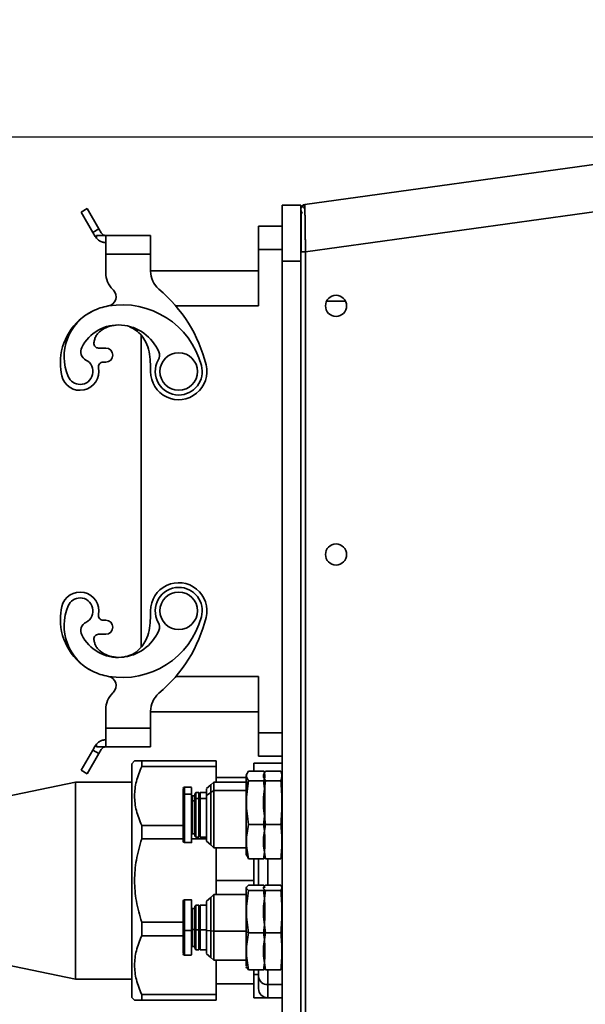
# Model space of a CAD drawing. Header units: millimetres. Extents: x 0 to 297, y 0 to 210.
# Tile 6 of 61: x 74.66 to 80.68, y 104.79 to 115.29. Entities that reach past the tile are written whole.
import ezdxf

# ---------------------------------------------------------------- set-up
doc = ezdxf.new("R2010")
doc.units = ezdxf.units.MM
doc.layers.add('尺寸线', color=6, linetype='Continuous')
doc.styles.add('SLDTEXTSTYLE1', font='TXT', dxfattribs={"width": 0.7})
doc.dimstyles.new('SLDDIMSTYLE0', dxfattribs={"dimtxt": 3.5, "dimasz": 2, "dimexe": 0, "dimexo": 0.0625, "dimgap": 0.875, "dimtad": 1, "dimlfac": 20, "dimrnd": 1e-09, "dimzin": 12, "dimdsep": 46, "dimtxsty": 'SLDTEXTSTYLE1', "dimsah": 1, "dimcen": 0.09, "dimadec": 0, "dimazin": 3, "dimtfac": 1, "dimtmove": 0, "dimatfit": 0, "dimfxl": 1, "dimfrac": 2, "dimtolj": 1, "dimtzin": 12, "dimarcsym": 0})
doc.dimstyles.new('SLDDIMSTYLE2', dxfattribs={"dimtxt": 3.5, "dimasz": 2, "dimexe": 0, "dimexo": 0.0625, "dimgap": 0.875, "dimtad": 1, "dimlfac": 20, "dimrnd": 1e-09, "dimzin": 12, "dimdsep": 46, "dimtxsty": 'SLDTEXTSTYLE1', "dimsah": 1, "dimcen": 0.09, "dimadec": 0, "dimazin": 3, "dimtfac": 1, "dimtofl": 0, "dimtmove": 0, "dimatfit": 3, "dimfxl": 1, "dimfrac": 2, "dimtolj": 1, "dimtzin": 12, "dimarcsym": 0})
doc.dimstyles.new('SLDDIMSTYLE3', dxfattribs={"dimtxt": 3.5, "dimasz": 2, "dimexe": 0, "dimexo": 0.0625, "dimgap": 0.875, "dimtad": 1, "dimlfac": 20, "dimrnd": 1e-09, "dimzin": 4, "dimdsep": 46, "dimtxsty": 'SLDTEXTSTYLE1', "dimsah": 1, "dimcen": 0.09, "dimadec": 0, "dimazin": 1, "dimtfac": 1, "dimtofl": 0, "dimtmove": 0, "dimatfit": 3, "dimfxl": 1, "dimfrac": 2, "dimtolj": 1, "dimtzin": 12, "dimarcsym": 0})
doc.dimstyles.new('SLDDIMSTYLE4', dxfattribs={"dimtxt": 3.5, "dimasz": 2, "dimexe": 0, "dimexo": 0.0625, "dimgap": 0.875, "dimtad": 1, "dimlfac": 20, "dimrnd": 1e-09, "dimzin": 4, "dimdsep": 46, "dimtxsty": 'SLDTEXTSTYLE1', "dimsah": 1, "dimcen": 0.09, "dimadec": 0, "dimazin": 1, "dimtfac": 1, "dimtmove": 0, "dimatfit": 0, "dimfxl": 1, "dimfrac": 2, "dimtolj": 1, "dimtzin": 12, "dimarcsym": 0})

# ---------------------------------------------------------------- blocks, each defined once
blk = doc.blocks.new('_D_9')
at = {"layer": '尺寸线', "transparency": 16777216}
for p, q in [((45.901, 128.716), (45.901, 88.833)), ((88.401, 109.684), (88.401, 88.833)), ((45.901, 89.833), (88.401, 89.833))]:
    blk.add_line(p, q, dxfattribs=at)
for points in [[(45.901, 89.833), (47.901, 89.483), (47.901, 90.183)], [(88.401, 89.833), (86.401, 90.183), (86.401, 89.483)]]:
    blk.add_solid(points, dxfattribs=at)
at = {"layer": '尺寸线', "transparency": 16777216, "insert": (63.54, 94.345), "char_height": 3.5, "attachment_point": 1, "style": 'SLDTEXTSTYLE1'}
blk.add_mtext('850', dxfattribs=at)
blk = doc.blocks.new('_D_10')
at = {"layer": '尺寸线', "transparency": 16777216}
for p, q in [((44.901, 129.716), (31.439, 129.716)), ((32.439, 129.716), (32.439, 102.561)), ((81.901, 102.561), (31.439, 102.561))]:
    blk.add_line(p, q, dxfattribs=at)
for points in [[(32.439, 129.716), (32.089, 127.716), (32.789, 127.716)], [(32.439, 102.561), (32.789, 104.561), (32.089, 104.561)]]:
    blk.add_solid(points, dxfattribs=at)
at = {"layer": '尺寸线', "transparency": 16777216, "insert": (27.928, 106.702), "char_height": 3.5, "attachment_point": 1, "rotation": 90, "style": 'SLDTEXTSTYLE1'}
blk.add_mtext('543.10', dxfattribs=at)
blk = doc.blocks.new('_D_15')
at = {"layer": '尺寸线', "transparency": 16777216}
for p, q in [((64.803, 114.036), (64.803, 116.536)), ((81.426, 114.036), (63.803, 114.036)), ((64.803, 102.561), (64.803, 114.036)), ((81.901, 102.561), (63.803, 102.561)), ((64.803, 102.561), (64.803, 100.061))]:
    blk.add_line(p, q, dxfattribs=at)
for points in [[(64.803, 114.036), (65.153, 116.036), (64.453, 116.036)], [(64.803, 102.561), (64.453, 100.561), (65.153, 100.561)]]:
    blk.add_solid(points, dxfattribs=at)
at = {"layer": '尺寸线', "transparency": 16777216, "insert": (60.291, 101.371), "char_height": 3.5, "attachment_point": 1, "rotation": 90, "style": 'SLDTEXTSTYLE1'}
blk.add_mtext('229.50', dxfattribs=at)
blk = doc.blocks.new('_D_16')
at = {"layer": '尺寸线', "transparency": 16777216}
for p, q in [((64.803, 120.036), (64.803, 122.536)), ((87.401, 120.036), (63.803, 120.036)), ((64.803, 120.036), (64.803, 114.036)), ((81.426, 114.036), (63.803, 114.036)), ((64.803, 114.036), (64.803, 111.536))]:
    blk.add_line(p, q, dxfattribs=at)
for points in [[(64.803, 120.036), (65.153, 122.036), (64.453, 122.036)], [(64.803, 114.036), (64.453, 112.036), (65.153, 112.036)]]:
    blk.add_solid(points, dxfattribs=at)
at = {"layer": '尺寸线', "transparency": 16777216, "insert": (60.291, 114.404), "char_height": 3.5, "attachment_point": 1, "rotation": 90, "style": 'SLDTEXTSTYLE1'}
blk.add_mtext('120', dxfattribs=at)

msp = doc.modelspace()

# ---------------------------------------------------------------- linework, layer by layer
at = {"color": 7, "linetype": 'Continuous', "lineweight": 35}
for p, q in [((81.727988, 113.8768917), (77.6937809, 113.3174057)), ((81.8261332, 113.3861655), (77.7006495, 112.8135728)), ((75.311604, 113.236424), (75.376556, 113.273924)), ((75.311604, 113.236424), (75.436604, 113.0199177)), ((75.501556, 113.0574177), (75.376556, 113.273924)), ((77.4506495, 113.311424), (77.6506495, 113.311424)), ((77.4506495, 113.311424), (77.4506495, 112.711424)), ((77.6506495, 112.711424), (77.6506495, 113.311424)), ((75.501556, 113.0574177), (75.436604, 113.0199177)), ((75.436604, 113.0199177), (75.4617429, 112.9763759)), ((75.501556, 113.0574177), (75.5266948, 113.0138759)), ((77.2006495, 113.086424), (77.2006495, 112.836424)), ((77.2006495, 113.086424), (77.4506495, 113.086424)), ((75.4742429, 112.986424), (75.4742429, 112.9584122)), ((75.5742429, 112.986424), (75.4742429, 112.986424)), ((75.5742429, 112.986424), (75.5742429, 112.786424)), ((75.5742429, 112.986424), (76.0506495, 112.986424)), ((76.0506495, 112.786424), (76.0506495, 112.986424)), ((77.4506495, 112.836424), (77.2006495, 112.836424)), ((77.2006495, 112.236424), (77.2006495, 112.836424)), ((77.7006495, 112.8135728), (77.6506495, 112.8135728)), ((77.7006495, 112.8135728), (77.7006495, 103.911424)), ((75.5742429, 112.786424), (75.5742429, 112.5887814)), ((76.0506495, 112.786424), (75.5742429, 112.786424)), ((76.0506495, 112.6067835), (76.0506495, 112.786424)), ((77.6506495, 112.711424), (77.4506495, 112.711424)), ((77.4506495, 112.711424), (77.4506495, 104.011424)), ((77.6506495, 104.011424), (77.6506495, 112.711424)), ((76.0506495, 112.611424), (77.2006495, 112.611424)), ((75.6551227, 112.4043483), (75.6474662, 112.4120048)), ((78.1264277, 112.286424), (77.9248713, 112.286424)), ((77.2006495, 112.236424), (76.3194812, 112.236424)), ((75.9506495, 111.9237146), (75.9506495, 108.5991334)), ((75.5738546, 111.786424), (75.4969847, 111.786424)), ((75.5455985, 111.636424), (75.5738546, 111.636424)), ((75.5455985, 108.886424), (75.5738546, 108.886424)), ((75.5738546, 108.736424), (75.4969847, 108.736424)), ((76.3194812, 108.286424), (77.2006495, 108.286424)), ((77.2006495, 107.686424), (77.2006495, 108.286424)), ((75.6474662, 108.1108433), (75.6551227, 108.1184998)), ((75.5742429, 107.736424), (75.5742429, 107.9340666)), ((76.0506495, 107.9160646), (76.0506495, 107.736424)), ((77.2006495, 107.911424), (76.0506495, 107.911424)), ((75.5742429, 107.736424), (76.0506495, 107.736424)), ((75.5742429, 107.736424), (75.5742429, 107.536424)), ((76.0506495, 107.536424), (76.0506495, 107.736424)), ((77.2006495, 107.686424), (77.2006495, 107.436424)), ((77.2006495, 107.686424), (77.4506495, 107.686424)), ((75.4742429, 107.5644358), (75.4742429, 107.536424)), ((75.436604, 107.5029304), (75.311604, 107.286424)), ((75.376556, 107.248924), (75.501556, 107.4654304)), ((75.436604, 107.5029304), (75.4617429, 107.5464721)), ((75.436604, 107.5029304), (75.501556, 107.4654304)), ((75.4742429, 107.536424), (75.5742429, 107.536424)), ((75.501556, 107.4654304), (75.5266948, 107.5089721)), ((76.0506495, 107.536424), (75.5742429, 107.536424)), ((75.8506495, 107.3565783), (75.8808564, 107.386424)), ((75.8506495, 107.3565783), (75.8506495, 104.8662697)), ((75.9567643, 107.386424), (75.9567643, 107.3267327)), ((75.9567643, 107.386424), (76.7506495, 107.386424)), ((76.7506495, 107.3267327), (76.7506495, 107.386424)), ((77.1506495, 107.361424), (77.1506495, 107.2791195)), ((77.1506495, 107.361424), (77.4506495, 107.361424)), ((77.4506495, 107.436424), (77.2006495, 107.436424)), ((75.376556, 107.248924), (75.311604, 107.286424)), ((76.7506495, 107.3267327), (75.9567643, 107.3267327)), ((76.7506495, 107.161424), (76.7506495, 107.3267327)), ((77.0749716, 107.2476549), (77.069064, 107.231424)), ((77.2565893, 107.2782073), (77.0948141, 107.2782073)), ((77.256557, 107.2476549), (77.2559372, 107.245952)), ((77.2665023, 107.245952), (77.2664252, 107.2463896)), ((77.4381748, 107.2782073), (77.2763996, 107.2782073)), ((77.4506495, 107.231424), (77.4480106, 107.2463896)), ((75.2506495, 107.161424), (73.7506495, 106.8502515)), ((75.2506495, 107.161424), (75.2506495, 105.061424)), ((75.8506495, 107.161424), (75.2506495, 107.161424)), ((76.7229912, 107.161424), (76.6923162, 107.130749)), ((77.069064, 107.161424), (76.7229912, 107.161424)), ((77.069064, 107.211424), (76.7506495, 107.211424)), ((77.0948141, 107.1760026), (77.069064, 107.1234438)), ((77.0948141, 107.1760026), (77.2565893, 107.1760026)), ((77.2630544, 107.1487637), (77.2565893, 107.1760026)), ((77.2763996, 107.1760026), (77.2630544, 107.1487637)), ((77.2763996, 107.1760026), (77.4381748, 107.1760026)), ((77.4506495, 107.1234438), (77.4381748, 107.1760026)), ((76.4873162, 107.106424), (76.4123162, 107.106424)), ((76.5323162, 107.048924), (76.5223162, 107.038924)), ((76.5648162, 107.048924), (76.5323162, 107.048924)), ((76.5723162, 107.038924), (76.5648162, 107.048924)), ((76.5798162, 107.048924), (76.5723162, 107.038924)), ((76.6473162, 107.048924), (76.5798162, 107.048924)), ((76.6923162, 107.130749), (76.6473162, 107.091424)), ((76.6473162, 107.0194372), (76.6923162, 107.0486519)), ((76.6923162, 107.0486519), (76.7229912, 107.0714405)), ((76.7229912, 107.0714405), (77.069064, 107.0714405)), ((76.4123162, 107.0305808), (76.4873162, 107.0305808)), ((76.5223162, 107.013924), (76.4973162, 107.013924)), ((76.5223162, 106.9618621), (76.4973162, 106.9618621)), ((76.5223162, 106.9804347), (76.5323162, 106.9878638)), ((76.5323162, 106.9878638), (76.5648162, 106.9878638)), ((76.5648162, 106.9878638), (76.5723162, 106.9804347)), ((76.5723162, 106.9804347), (76.5798162, 106.9878638)), ((76.5798162, 106.9878638), (76.6473162, 106.9878638)), ((75.9567643, 106.6992376), (75.9567643, 106.55513)), ((75.9567643, 106.6992376), (76.3973162, 106.6992376)), ((77.2565893, 106.7092193), (77.0948141, 106.7092193)), ((77.4381748, 106.7092193), (77.2763996, 106.7092193)), ((76.3973162, 106.55513), (75.9567643, 106.55513)), ((76.4123162, 106.516424), (76.4873162, 106.516424)), ((76.6473162, 106.55513), (76.4873162, 106.55513)), ((76.4973162, 106.608924), (76.5223162, 106.608924)), ((76.5223162, 106.583924), (76.5323162, 106.573924)), ((76.5323162, 106.573924), (76.5648162, 106.573924)), ((76.5648162, 106.573924), (76.5723162, 106.583924)), ((76.5723162, 106.583924), (76.5798162, 106.573924)), ((76.5798162, 106.573924), (76.6473162, 106.573924)), ((76.6473162, 106.531424), (76.6923162, 106.492099)), ((76.6923162, 106.492099), (76.7229912, 106.461424)), ((76.7229912, 106.461424), (77.069064, 106.461424)), ((76.7506495, 105.961424), (76.7506495, 106.461424)), ((77.069064, 106.391424), (77.0749716, 106.3751932)), ((77.0797139, 106.3769192), (77.0948141, 106.3446407)), ((77.2565893, 106.3446407), (77.0948141, 106.3446407)), ((77.1506495, 106.061392), (77.1506495, 106.3446407)), ((77.2006495, 106.0628556), (77.2006495, 106.3483031)), ((77.2565893, 106.3446407), (77.260586, 106.3622528)), ((77.2681713, 106.3622296), (77.2763996, 106.3446407)), ((77.4381748, 106.3446407), (77.2763996, 106.3446407)), ((77.3006495, 106.0624296), (77.3006495, 106.347393)), ((77.4381748, 106.3446407), (77.4454959, 106.3769018)), ((77.4480106, 106.3764584), (77.4506495, 106.391424)), ((77.1506495, 106.111424), (76.7506495, 106.111424)), ((77.4493995, 106.1422008), (77.4506495, 106.1422008)), ((77.4493995, 106.1377172), (77.4506495, 106.1377172)), ((77.0723048, 106.0403281), (77.069064, 106.031424)), ((77.2565893, 106.061392), (77.0948141, 106.061392)), ((77.2565893, 106.0060299), (77.0948141, 106.0060299)), ((77.2538903, 106.0403281), (77.2534631, 106.0391545)), ((77.2565893, 106.061392), (77.2681799, 106.0337257)), ((77.2605828, 106.0155683), (77.2565893, 106.0060299)), ((77.2677009, 106.0391545), (77.2676478, 106.0394558)), ((77.4381748, 106.061392), (77.2763996, 106.061392)), ((77.4381748, 106.0060299), (77.2763996, 106.0060299)), ((77.4506495, 106.031424), (77.4492333, 106.0394558)), ((76.4873162, 105.906424), (76.4123162, 105.906424)), ((76.6923162, 105.930749), (76.6473162, 105.891424)), ((76.7229912, 105.961424), (76.6923162, 105.930749)), ((77.069064, 105.961424), (76.7229912, 105.961424)), ((77.069064, 105.9591897), (77.069064, 105.9384315)), ((76.5223162, 105.813924), (76.4973162, 105.813924)), ((76.5323162, 105.848924), (76.5223162, 105.838924)), ((76.5648162, 105.848924), (76.5323162, 105.848924)), ((76.5723162, 105.838924), (76.5648162, 105.848924)), ((76.5798162, 105.848924), (76.5723162, 105.838924)), ((76.6473162, 105.848924), (76.5798162, 105.848924)), ((75.9567643, 105.667718), (75.9567643, 105.5236104)), ((75.9567643, 105.667718), (76.3973162, 105.667718)), ((76.4873162, 105.5781445), (76.4123162, 105.5781445)), ((76.4973162, 105.5885796), (76.5223162, 105.5885796)), ((76.5323162, 105.5846312), (76.5223162, 105.5857593)), ((76.5648162, 105.5846312), (76.5323162, 105.5846312)), ((76.5723162, 105.5857593), (76.5648162, 105.5846312)), ((76.5798162, 105.5846312), (76.5723162, 105.5857593)), ((76.6473162, 105.5846312), (76.5798162, 105.5846312)), ((76.6923162, 105.5754004), (76.6473162, 105.5798367)), ((76.7229912, 105.5719399), (76.6923162, 105.5754004)), ((77.069064, 105.5719399), (76.7229912, 105.5719399)), ((76.3973162, 105.5236104), (75.9567643, 105.5236104)), ((77.069064, 105.5640431), (77.0948141, 105.5560619)), ((77.2565893, 105.5560619), (77.0948141, 105.5560619)), ((77.2565893, 105.5560619), (77.2630544, 105.5601982)), ((77.2630544, 105.5601982), (77.2763996, 105.5560619)), ((77.4381748, 105.5560619), (77.2763996, 105.5560619)), ((77.4381748, 105.5560619), (77.4506495, 105.5640431)), ((75.2506495, 105.061424), (73.7506495, 105.3725965)), ((76.4973162, 105.408924), (76.5223162, 105.408924)), ((76.5223162, 105.383924), (76.5323162, 105.373924)), ((76.5323162, 105.373924), (76.5648162, 105.373924)), ((76.5648162, 105.373924), (76.5723162, 105.383924)), ((76.5723162, 105.383924), (76.5798162, 105.373924)), ((76.5798162, 105.373924), (76.6473162, 105.373924)), ((76.4123162, 105.316424), (76.4873162, 105.316424)), ((76.6473162, 105.331424), (76.6923162, 105.292099)), ((76.6923162, 105.292099), (76.7229912, 105.261424)), ((76.7229912, 105.261424), (77.069064, 105.261424)), ((76.7506495, 104.8961153), (76.7506495, 105.261424)), ((77.069064, 105.191424), (77.0723048, 105.1825199)), ((77.0755904, 105.1837158), (77.0948141, 105.161456)), ((77.0948141, 105.161456), (77.2565893, 105.161456)), ((77.1506495, 105.111424), (77.1506495, 105.161456)), ((77.2006495, 105.0886999), (77.2006495, 105.1545628)), ((77.2565893, 105.161456), (77.2607014, 105.1712714)), ((77.2681713, 105.1709837), (77.2763996, 105.161456)), ((77.2763996, 105.161456), (77.4381748, 105.161456)), ((77.3006495, 105.0020973), (77.3006495, 105.1606667)), ((77.4381748, 105.161456), (77.4474933, 105.183699)), ((77.4492333, 105.1833922), (77.4506495, 105.191424)), ((75.8506495, 105.061424), (75.2506495, 105.061424)), ((77.1506495, 105.111424), (77.1506495, 104.861424)), ((77.1506495, 105.111424), (77.2006495, 105.111424)), ((77.2006495, 104.961424), (77.2006495, 105.0886999)), ((76.7506495, 105.011424), (77.1506495, 105.011424)), ((77.4506495, 105.0020973), (77.3006495, 105.0020973)), ((77.3006495, 104.861424), (77.3006495, 105.0020973)), ((75.8506495, 104.8662697), (75.8808564, 104.836424)), ((75.9567643, 104.8961153), (75.9567643, 104.836424)), ((75.9567643, 104.8961153), (76.7506495, 104.8961153)), ((76.7506495, 104.836424), (75.9567643, 104.836424)), ((76.7506495, 104.836424), (76.7506495, 104.8961153)), ((77.4506495, 104.861424), (77.1506495, 104.861424)), ((77.3006495, 104.861424), (77.4506495, 104.861424)), ((77.4493995, 104.9112318), (77.4506495, 104.9112318)), ((77.4493995, 104.9067482), (77.4506495, 104.9067482))]:
    msp.add_line(p, q, dxfattribs=at)
for centre, radius, start, end in [((77.7006495, 113.2678797), 0.05, 97.89573009, 180), ((75.5742429, 113.0413278), 0.1299038, 210, 219.66403536), ((75.5742429, 113.0413278), 0.0549038, 210, 270), ((76.3006495, 112.6067835), 0.25, 180, 229.84451984), ((75.8242429, 112.5887814), 0.25, 180, 225), ((75.584412, 112.3336376), 0.1, 279.75298489, 45), ((75.14443, 111.236424), 1.5429664, 13.96670978, 49.84451984), ((78.0256495, 112.236424), 0.1125, 90, 270), ((78.0256495, 112.236424), 0.1125, 270, 90), ((75.7055861, 111.628666), 0.6153098, 116.1488384, 180), ((75.6733999, 111.6942246), 0.5422764, 116.14883839, 202.94493549), ((75.7055861, 111.628666), 0.6153098, 99.77314459, 116.14883839), ((75.7491971, 111.374944), 0.8727526, 15.02855782, 99.76719792), ((75.7081721, 111.596421), 0.4369922, 85.45136842, 153.16522151), ((75.7055861, 111.5639152), 0.4696007, 23.00516161, 85.45136842), ((75.4074699, 111.7485458), 0.1, 153.16522151, 243.27105174), ((75.4969847, 111.836424), 0.05, 174.70912433, 270), ((75.5738546, 111.711424), 0.075, 270, 90), ((75.3006495, 111.536424), 0.1375, 270, 63.27105172), ((76.3506495, 111.536424), 0.25, 150.57744085, 270), ((76.0457923, 111.7083604), 0.1, 330.57744085, 23.00516161), ((76.3506495, 111.536424), 0.2, 90, 270), ((76.3506495, 111.536424), 0.2, 270, 90), ((75.7055861, 111.628666), 0.6153098, 180, 192.83263916), ((75.3006495, 111.536424), 0.2, 192.83263916, 11.53695903), ((75.5455985, 111.586424), 0.05, 90, 191.53695903), ((76.3506495, 111.536424), 0.3, 180, 13.96670978), ((76.3506495, 111.536424), 0.25, 270, 15.02855782), ((75.3006495, 111.536424), 0.1375, 202.94493549, 270), ((78.0256495, 109.586424), 0.1125, 90, 270), ((78.0256495, 109.586424), 0.1125, 270, 90), ((76.3506495, 108.986424), 0.3, 346.03329022, 180), ((75.3006495, 108.986424), 0.2, 348.46304097, 167.16736084), ((76.3506495, 108.986424), 0.25, 90, 209.42255915), ((76.3506495, 108.986424), 0.2, 90, 270), ((76.3506495, 108.986424), 0.25, 344.97144218, 90), ((76.3506495, 108.986424), 0.2, 270, 90), ((75.7055861, 108.894182), 0.6153098, 167.16736084, 180), ((75.6733999, 108.8286234), 0.5422764, 157.05506451, 243.85116161), ((75.3006495, 108.986424), 0.1375, 90, 157.05506451), ((75.3006495, 108.986424), 0.1375, 296.72894828, 90), ((75.5455985, 108.936424), 0.05, 168.46304097, 270), ((75.7055861, 108.894182), 0.6153098, 180, 243.8511616), ((75.4074699, 108.7743022), 0.1, 116.72894827, 206.83477849), ((75.5738546, 108.811424), 0.075, 270, 90), ((75.7491971, 109.147904), 0.8727526, 260.2422774, 344.97144218), ((76.0457923, 108.8144876), 0.1, 336.99483839, 29.42255915), ((75.14443, 109.286424), 1.5429664, 310.15548016, 346.03329022), ((75.7081721, 108.926427), 0.4369922, 206.83477849, 274.54863158), ((75.4969847, 108.686424), 0.05, 90, 185.29087567), ((75.7055861, 108.9589328), 0.4696007, 274.54863158, 336.99483839), ((75.7055861, 108.894182), 0.6153098, 243.85116161, 260.24029517), ((75.584412, 108.1892104), 0.1, 315, 80.24701511), ((75.8242429, 107.9340666), 0.25, 135, 180), ((76.3006495, 107.9160646), 0.25, 130.15548016, 180), ((75.5742429, 107.4815202), 0.1299038, 140.33596464, 150), ((75.5742429, 107.4815202), 0.0549038, 90, 150), ((76.4123162, 107.091424), 0.015, 90, 180), ((76.4973162, 107.023924), 0.01, 180, 270), ((76.4123162, 106.531424), 0.015, 180, 270), ((76.4973162, 106.598924), 0.01, 90, 180), ((76.4123162, 105.891424), 0.015, 90, 180), ((76.4973162, 105.823924), 0.01, 180, 270), ((76.4973162, 105.398924), 0.01, 90, 180), ((76.4123162, 105.331424), 0.015, 180, 270), ((77.2943995, 105.0959167), 0.0940274, 184.40194965, 273.81126105), ((77.3006495, 104.961424), 0.1, 180, 270)]:
    msp.add_arc(centre, radius, start, end, dxfattribs=at)
for points, knots in [([(77.6506495, 113.2507074), (77.6506495, 113.2495873), (77.6506495, 113.2424795), (77.6506495, 113.190137), (77.6506495, 113.106648), (77.6506495, 113.0120785), (77.6506495, 112.9170226), (77.6506495, 112.8493248), (77.6506495, 112.8135728)], [0, 0, 0, 0, 0.0424434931, 0.2693379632, 0.4960301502, 0.6603188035, 0.8206099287, 1, 1, 1, 1]), ([(77.6507656, 113.2586707), (77.6512844, 113.2575594), (77.6523619, 113.2552512), (77.6608484, 113.2334699), (77.6652489, 113.2221757)], [0, 0, 0, 0, 0.48146757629, 1, 1, 1, 1]), ([(77.6821114, 113.2771753), (77.6760104, 113.2850964), (77.6639792, 113.3007171), (77.6573776, 113.2909738), (77.6541236, 113.2861712)], [0, 0, 0, 0, 0.5070903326, 1, 1, 1, 1]), ([(77.6541985, 113.2513446), (77.6541923, 113.2295496), (77.6541797, 113.1859648), (77.6541666, 113.1142438), (77.6541596, 113.0673307), (77.6541589, 113.0626146)], [0, 0, 0, 0, 0.4735975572, 0.9470816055, 1, 1, 1, 1]), ([(77.6938641, 113.3078616), (77.6931986, 113.3078106), (77.6892711, 113.3075099), (77.682215, 113.305139), (77.6730244, 113.300686), (77.6678591, 113.2961201), (77.6652489, 113.2938128)], [0, 0, 0, 0, 0.0616139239, 0.3635903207, 0.6783929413, 1, 1, 1, 1]), ([(77.6937809, 113.3174057), (77.6937812, 113.3173562), (77.6937816, 113.317257), (77.6937866, 113.3164514), (77.6937962, 113.3151569), (77.6938114, 113.3133193), (77.693833, 113.3109455), (77.6938619, 113.3080263), (77.6938986, 113.304558), (77.6939439, 113.3005353), (77.6939982, 113.2959578), (77.694062, 113.29081), (77.6941349, 113.2851372), (77.6941917, 113.2808958), (77.6942201, 113.2787697)], [0, 0, 0, 0, 0.080971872, 0.162368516, 0.2441913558, 0.3264417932, 0.4091212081, 0.492230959, 0.5757723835, 0.6597467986, 0.7441555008, 0.8289997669, 0.914280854, 1, 1, 1, 1]), ([(77.6942201, 113.2787697), (77.6942482, 113.2767065), (77.6943044, 113.2725703), (77.6943992, 113.2657773), (77.694502, 113.2585365), (77.6946133, 113.2508072), (77.6947325, 113.2426025), (77.6948596, 113.2339218), (77.6949939, 113.2247689), (77.695135, 113.2151473), (77.6952823, 113.2050614), (77.6954352, 113.1945163), (77.6955927, 113.1835177), (77.6957541, 113.1720719), (77.6960061, 113.1537943), (77.6963637, 113.1270825), (77.6968676, 113.0899172), (77.697439, 113.0484348), (77.6979301, 113.0134688), (77.6982907, 112.9865738), (77.6985246, 112.9685222), (77.6987899, 112.9482479), (77.6990909, 112.9257114), (77.6994309, 112.9008905), (77.6998095, 112.8737858), (77.7002238, 112.8444272), (77.7005044, 112.8240884), (77.7006495, 112.8135728)], [0, 0, 0, 0, 0.0265123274, 0.0531497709, 0.0799126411, 0.1068012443, 0.1338158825, 0.1609568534, 0.1882244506, 0.2156189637, 0.2431406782, 0.2707898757, 0.2985668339, 0.3264718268, 0.3545051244, 0.4279017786, 0.5052036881, 0.5864136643, 0.6715340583, 0.7002939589, 0.7325678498, 0.7683556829, 0.8076573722, 0.8504728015, 0.8968018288, 0.9466442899, 1, 1, 1, 1]), ([(77.6541589, 113.0626146), (77.6541534, 113.0262171), (77.6541416, 112.9488257), (77.6541299, 112.8604075), (77.6541237, 112.8135728)], [0, 0, 0, 0, 0.470304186, 1, 1, 1, 1]), ([(75.4742429, 112.9584122), (75.4791999, 112.9529851), (75.4890049, 112.9422502), (75.5060969, 112.9301047), (75.5234999, 112.9212893), (75.5395105, 112.9158133), (75.5541226, 112.9128088), (75.5644268, 112.9116742), (75.572424, 112.9114555), (75.5735443, 112.9114361), (75.5742429, 112.911424)], [0, 0, 0, 0, 0.1291001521, 0.2553593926, 0.3715857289, 0.4952974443, 0.6081928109, 0.744083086, 0.8404075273, 1, 1, 1, 1]), ([(75.7081752, 112.0334132), (75.6774289, 112.0304234), (75.6169561, 112.0245431), (75.5466698, 111.9918066), (75.5000078, 111.9546508), (75.472384, 111.9207794), (75.4536441, 111.88253), (75.4493618, 111.8549652), (75.4471977, 111.8410346)], [0, 0, 0, 0, 0.260716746, 0.5127850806, 0.6437344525, 0.7644317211, 0.8809490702, 1, 1, 1, 1]), ([(76.0506495, 111.536424), (76.0504917, 111.5706741), (76.0501668, 111.6411652), (76.0385313, 111.7477278), (76.0077267, 111.8442135), (75.9577731, 111.9207747), (75.9009327, 111.9776412), (75.8539265, 111.9999421), (75.8316005, 112.0105341)], [0, 0, 0, 0, 0.1841679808, 0.379041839, 0.5749189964, 0.721851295, 0.8678911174, 1, 1, 1, 1]), ([(75.7428279, 108.4908112), (75.7706123, 108.4950806), (75.8254638, 108.5035092), (75.8985156, 108.5447779), (75.9579133, 108.6016824), (76.0076748, 108.6787791), (76.0385467, 108.7750773), (76.0501632, 108.8816928), (76.0504905, 108.9521772), (76.0506495, 108.986424)], [0, 0, 0, 0, 0.128950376, 0.2545710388, 0.3800041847, 0.5062038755, 0.6744421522, 0.8418186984, 1, 1, 1, 1]), ([(75.4471977, 108.6818134), (75.449362, 108.6678785), (75.4536441, 108.640308), (75.4723836, 108.6020535), (75.5000069, 108.5681843), (75.5466763, 108.5310449), (75.616955, 108.4983034), (75.6774285, 108.4924241), (75.7081752, 108.4894348)], [0, 0, 0, 0, 0.11908566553, 0.23561300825, 0.35629873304, 0.48722108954, 0.73928640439, 1, 1, 1, 1]), ([(75.5742429, 107.611424), (75.5734877, 107.6114096), (75.5722753, 107.6113865), (75.5637294, 107.6111353), (75.5529108, 107.6098522), (75.5378864, 107.6066036), (75.5214882, 107.6006685), (75.5043345, 107.5915195), (75.4880013, 107.5795798), (75.4788585, 107.5695163), (75.4742429, 107.5644358)], [0, 0, 0, 0, 0.1658560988, 0.2662648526, 0.4030463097, 0.5178844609, 0.6416875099, 0.7610831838, 0.879384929, 1, 1, 1, 1]), ([(75.9567643, 107.386424), (75.9340385, 107.3864212), (75.8909683, 107.3864159), (75.8841005, 107.3864214), (75.8808564, 107.386424)], [0, 0, 0, 0, 0.5276428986, 1, 1, 1, 1]), ([(75.9567643, 107.3267327), (75.9350705, 107.2740304), (75.8928994, 107.1715806), (75.8750083, 107.0129819), (75.892902, 106.8543846), (75.9350711, 106.751939), (75.9567643, 106.6992376)], [0, 0, 0, 0, 0.2572155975, 0.5000101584, 0.7427892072, 1, 1, 1, 1]), ([(77.0948141, 107.1760026), (77.0828567, 107.1930189), (77.058918, 107.2270853), (77.0828408, 107.2611553), (77.0948141, 107.2782073)], [0, 0, 0, 0, 0.4995027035, 1, 1, 1, 1]), ([(77.2763996, 107.1760026), (77.2644421, 107.1930189), (77.2405035, 107.2270853), (77.2644263, 107.2611553), (77.2763996, 107.2782073)], [0, 0, 0, 0, 0.4995027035, 1, 1, 1, 1]), ([(77.2565893, 107.2782073), (77.2623846, 107.2611786), (77.2739789, 107.2271104), (77.2623871, 107.1930422), (77.2565893, 107.1760026)], [0, 0, 0, 0, 0.4998404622, 1, 1, 1, 1]), ([(77.4381748, 107.2782073), (77.4439701, 107.2611786), (77.4555644, 107.2271104), (77.4439725, 107.1930422), (77.4381748, 107.1760026)], [0, 0, 0, 0, 0.4998404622, 1, 1, 1, 1]), ([(76.7229912, 107.0714405), (76.7229912, 107.0992085), (76.7229912, 107.1510976), (76.7229912, 107.1560629), (76.7229912, 107.158371)], [0, 0, 0, 0, 0.535139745, 1, 1, 1, 1]), ([(77.069064, 107.2277604), (77.069064, 107.2249906), (77.069064, 107.2190323), (77.069064, 107.1567654), (77.069064, 107.1234438)], [0, 0, 0, 0, 0.464860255, 1, 1, 1, 1]), ([(77.069064, 107.158371), (77.069064, 107.1599107), (77.069064, 107.1614595), (77.069064, 107.141065), (77.069064, 107.1409438)], [0, 0, 0, 0, 0.9940594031, 1, 1, 1, 1]), ([(77.0948141, 106.7092193), (77.0828567, 106.7869379), (77.058918, 106.9425297), (77.0828408, 107.0981267), (77.0948141, 107.1760026)], [0, 0, 0, 0, 0.4995027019, 1, 1, 1, 1]), ([(77.2763996, 106.7092193), (77.2644421, 106.7869379), (77.2405035, 106.9425297), (77.2644263, 107.0981267), (77.2763996, 107.1760026)], [0, 0, 0, 0, 0.4995027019, 1, 1, 1, 1]), ([(77.2565893, 107.1760026), (77.2623846, 107.0982303), (77.2739789, 106.942636), (77.2623871, 106.7870415), (77.2565893, 106.7092193)], [0, 0, 0, 0, 0.4998404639, 1, 1, 1, 1]), ([(77.4381748, 107.1760026), (77.4439701, 107.0982303), (77.4555644, 106.942636), (77.4439725, 106.7870415), (77.4381748, 106.7092193)], [0, 0, 0, 0, 0.4998404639, 1, 1, 1, 1]), ([(76.3973162, 107.0889816), (76.3973162, 107.0871351), (76.3973162, 107.0831629), (76.3973162, 107.0416516), (76.3973162, 107.0194372)], [0, 0, 0, 0, 0.464860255, 1, 1, 1, 1]), ([(76.4123162, 107.0305808), (76.4123162, 107.0539852), (76.4123162, 107.0977203), (76.4123162, 107.1019053), (76.4123162, 107.1038508)], [0, 0, 0, 0, 0.535139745, 1, 1, 1, 1]), ([(76.4873162, 107.0305808), (76.4873162, 107.0539852), (76.4873162, 107.0977203), (76.4873162, 107.1019053), (76.4873162, 107.1038508)], [0, 0, 0, 0, 0.535139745, 1, 1, 1, 1]), ([(76.5223162, 107.0369396), (76.5223162, 107.0354393), (76.5223162, 107.0322118), (76.5223162, 106.9984839), (76.5223162, 106.9804347)], [0, 0, 0, 0, 0.464860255, 1, 1, 1, 1]), ([(76.5323162, 106.9878638), (76.5323162, 107.0067063), (76.5323162, 107.0419168), (76.5323162, 107.0452861), (76.5323162, 107.0468523)], [0, 0, 0, 0, 0.535139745, 1, 1, 1, 1]), ([(76.5648162, 106.9878638), (76.5648162, 107.0067063), (76.5648162, 107.0419168), (76.5648162, 107.0452861), (76.5648162, 107.0468523)], [0, 0, 0, 0, 0.535139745, 1, 1, 1, 1]), ([(76.5723162, 106.9804347), (76.5723162, 106.9984839), (76.5723162, 107.0322118), (76.5723162, 107.0354393), (76.5723162, 107.0369396)], [0, 0, 0, 0, 0.535139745, 1, 1, 1, 1]), ([(76.5798162, 106.9878638), (76.5798162, 107.0067063), (76.5798162, 107.0419168), (76.5798162, 107.0452861), (76.5798162, 107.0468523)], [0, 0, 0, 0, 0.535139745, 1, 1, 1, 1]), ([(76.6473162, 107.0889816), (76.6473162, 107.0871351), (76.6473162, 107.0831629), (76.6473162, 107.0416516), (76.6473162, 107.0194372)], [0, 0, 0, 0, 0.464860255, 1, 1, 1, 1]), ([(76.6923162, 107.0486519), (76.6923162, 107.0739862), (76.6923162, 107.1213276), (76.6923162, 107.1258577), (76.6923162, 107.1279636)], [0, 0, 0, 0, 0.535139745, 1, 1, 1, 1]), ([(76.6923162, 107.1279636), (76.6923162, 107.1258577), (76.6923162, 107.1213276), (76.6923162, 107.0739862), (76.6923162, 107.0486519)], [0, 0, 0, 0, 0.464860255, 1, 1, 1, 1]), ([(76.6923162, 106.4948844), (76.6923162, 106.4939879), (76.6923162, 106.4862651), (76.6923162, 106.5186508), (76.6923162, 106.5912706), (76.6923162, 106.7022786), (76.6923162, 106.8279531), (76.6923162, 106.9540388), (76.6923162, 107.0171142), (76.6923162, 107.0486519)], [0, 0, 0, 0, 0.0214193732, 0.1845161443, 0.3476129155, 0.5107096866, 0.6738064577, 0.8369032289, 1, 1, 1, 1]), ([(76.6923162, 107.0486519), (76.6923162, 107.0171142), (76.6923162, 106.9540388), (76.6923162, 106.8279531), (76.6923162, 106.7022786), (76.6923162, 106.5912706), (76.6923162, 106.5186508), (76.6923162, 106.4862651), (76.6923162, 106.4939879), (76.6923162, 106.4948844)], [0, 0, 0, 0, 0.16309677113, 0.32619354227, 0.4892903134, 0.65238708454, 0.81548385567, 0.97858062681, 1, 1, 1, 1]), ([(76.7229912, 106.464477), (76.7229912, 106.4634944), (76.7229912, 106.4550297), (76.7229912, 106.4905265), (76.7229912, 106.5701222), (76.7229912, 106.6917938), (76.7229912, 106.8295409), (76.7229912, 106.9677387), (76.7229912, 107.0368733), (76.7229912, 107.0714405)], [0, 0, 0, 0, 0.0214193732, 0.1845161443, 0.3476129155, 0.5107096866, 0.6738064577, 0.8369032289, 1, 1, 1, 1]), ([(77.069064, 107.1234438), (77.069064, 107.0819631), (77.069064, 106.9990017), (77.069064, 106.8331642), (77.069064, 106.6678678), (77.069064, 106.5218618), (77.069064, 106.426347), (77.069064, 106.3837508), (77.069064, 106.3939084), (77.069064, 106.3950876)], [0, 0, 0, 0, 0.1630967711, 0.3261935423, 0.4892903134, 0.6523870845, 0.8154838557, 0.9785806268, 1, 1, 1, 1]), ([(77.269064, 106.7806896), (77.269064, 106.7981509), (77.269064, 106.8694837), (77.269064, 106.9918344), (77.269064, 107.0688791), (77.269064, 107.1043885)], [0, 0, 0, 0, 0.1487489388, 0.6076647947, 1, 1, 1, 1]), ([(76.3973162, 107.0194372), (76.3973162, 106.9917834), (76.3973162, 106.9364758), (76.3973162, 106.8259175), (76.3973162, 106.7157199), (76.3973162, 106.6183826), (76.3973162, 106.554706), (76.3973162, 106.5263085), (76.3973162, 106.5330803), (76.3973162, 106.5338664)], [0, 0, 0, 0, 0.16309677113, 0.32619354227, 0.4892903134, 0.65238708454, 0.81548385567, 0.97858062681, 1, 1, 1, 1]), ([(76.4123162, 106.5189972), (76.4123162, 106.518169), (76.4123162, 106.5110345), (76.4123162, 106.5409532), (76.4123162, 106.6080411), (76.4123162, 106.7105929), (76.4123162, 106.8266939), (76.4123162, 106.943175), (76.4123162, 107.0014455), (76.4123162, 107.0305808)], [0, 0, 0, 0, 0.0214193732, 0.1845161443, 0.3476129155, 0.5107096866, 0.6738064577, 0.8369032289, 1, 1, 1, 1]), ([(76.4873162, 106.5189972), (76.4873162, 106.518169), (76.4873162, 106.5110345), (76.4873162, 106.5409532), (76.4873162, 106.6080411), (76.4873162, 106.7105929), (76.4873162, 106.8266939), (76.4873162, 106.943175), (76.4873162, 107.0014455), (76.4873162, 107.0305808)], [0, 0, 0, 0, 0.0214193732, 0.1845161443, 0.3476129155, 0.5107096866, 0.6738064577, 0.8369032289, 1, 1, 1, 1]), ([(76.4973162, 107.0121576), (76.4973162, 107.0108222), (76.4973162, 107.0079494), (76.4973162, 106.9779279), (76.4973162, 106.9618621)], [0, 0, 0, 0, 0.464860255, 1, 1, 1, 1]), ([(76.4973162, 106.9618621), (76.4973162, 106.9418625), (76.4973162, 106.9018632), (76.4973162, 106.8219059), (76.4973162, 106.7422094), (76.4973162, 106.6718137), (76.4973162, 106.6257619), (76.4973162, 106.6052244), (76.4973162, 106.6101219), (76.4973162, 106.6106904)], [0, 0, 0, 0, 0.1630967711, 0.3261935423, 0.4892903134, 0.6523870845, 0.8154838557, 0.9785806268, 1, 1, 1, 1]), ([(76.5223162, 106.9804347), (76.5223162, 106.957966), (76.5223162, 106.9130286), (76.5223162, 106.8232), (76.5223162, 106.7336644), (76.5223162, 106.6545778), (76.5223162, 106.6028406), (76.5223162, 106.5797677), (76.5223162, 106.5852697), (76.5223162, 106.5859084)], [0, 0, 0, 0, 0.1630967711, 0.3261935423, 0.4892903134, 0.6523870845, 0.8154838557, 0.9785806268, 1, 1, 1, 1]), ([(76.5323162, 106.5759957), (76.5323162, 106.5753289), (76.5323162, 106.569585), (76.5323162, 106.5936721), (76.5323162, 106.6476835), (76.5323162, 106.7302464), (76.5323162, 106.8237176), (76.5323162, 106.9174947), (76.5323162, 106.9644074), (76.5323162, 106.9878638)], [0, 0, 0, 0, 0.0214193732, 0.1845161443, 0.3476129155, 0.5107096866, 0.6738064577, 0.8369032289, 1, 1, 1, 1]), ([(76.5648162, 106.5759957), (76.5648162, 106.5753289), (76.5648162, 106.569585), (76.5648162, 106.5936721), (76.5648162, 106.6476835), (76.5648162, 106.7302464), (76.5648162, 106.8237176), (76.5648162, 106.9174947), (76.5648162, 106.9644074), (76.5648162, 106.9878638)], [0, 0, 0, 0, 0.0214193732, 0.1845161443, 0.3476129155, 0.5107096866, 0.6738064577, 0.8369032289, 1, 1, 1, 1]), ([(76.5723162, 106.5859084), (76.5723162, 106.5852697), (76.5723162, 106.5797677), (76.5723162, 106.6028406), (76.5723162, 106.6545778), (76.5723162, 106.7336644), (76.5723162, 106.8232), (76.5723162, 106.9130286), (76.5723162, 106.957966), (76.5723162, 106.9804347)], [0, 0, 0, 0, 0.0214193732, 0.1845161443, 0.3476129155, 0.5107096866, 0.6738064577, 0.8369032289, 1, 1, 1, 1]), ([(76.5798162, 106.5759957), (76.5798162, 106.5753289), (76.5798162, 106.569585), (76.5798162, 106.5936721), (76.5798162, 106.6476835), (76.5798162, 106.7302464), (76.5798162, 106.8237176), (76.5798162, 106.9174947), (76.5798162, 106.9644074), (76.5798162, 106.9878638)], [0, 0, 0, 0, 0.0214193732, 0.1845161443, 0.3476129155, 0.5107096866, 0.6738064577, 0.8369032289, 1, 1, 1, 1]), ([(76.6473162, 107.0194372), (76.6473162, 106.9917834), (76.6473162, 106.9364758), (76.6473162, 106.8259175), (76.6473162, 106.7157199), (76.6473162, 106.6183826), (76.6473162, 106.554706), (76.6473162, 106.5263085), (76.6473162, 106.5330803), (76.6473162, 106.5338664)], [0, 0, 0, 0, 0.16309677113, 0.32619354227, 0.4892903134, 0.65238708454, 0.81548385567, 0.97858062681, 1, 1, 1, 1]), ([(77.0948141, 106.3446407), (77.0828567, 106.405343), (77.058918, 106.5268684), (77.0828408, 106.6483954), (77.0948141, 106.7092193)], [0, 0, 0, 0, 0.4995027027, 1, 1, 1, 1]), ([(77.2763996, 106.3446407), (77.2644421, 106.405343), (77.2405035, 106.5268684), (77.2644263, 106.6483954), (77.2763996, 106.7092193)], [0, 0, 0, 0, 0.4995027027, 1, 1, 1, 1]), ([(77.2565893, 106.7092193), (77.2623846, 106.6484757), (77.2739789, 106.5269497), (77.2623871, 106.4054233), (77.2565893, 106.3446407)], [0, 0, 0, 0, 0.499840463, 1, 1, 1, 1]), ([(77.4381748, 106.7092193), (77.4439701, 106.6484757), (77.4555644, 106.5269497), (77.4439725, 106.4054233), (77.4381748, 106.3446407)], [0, 0, 0, 0, 0.499840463, 1, 1, 1, 1]), ([(75.9567643, 106.55513), (75.9350705, 106.4805977), (75.8928994, 106.3357118), (75.8750083, 106.1114194), (75.892902, 105.887129), (75.9350711, 105.742249), (75.9567643, 105.667718)], [0, 0, 0, 0, 0.2572155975, 0.5000101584, 0.7427892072, 1, 1, 1, 1]), ([(77.069064, 106.024833), (77.069064, 106.0267435), (77.069064, 106.0353166), (77.069064, 105.985364), (77.069064, 105.8807143), (77.069064, 105.7298368), (77.069064, 105.6193077), (77.069064, 105.5640431)], [0, 0, 0, 0, 0.0668950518, 0.30017128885, 0.5334475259, 0.76672376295, 1, 1, 1, 1]), ([(77.0948141, 106.0060299), (77.0828567, 106.015247), (77.058918, 106.0336994), (77.0828408, 106.052155), (77.0948141, 106.061392)], [0, 0, 0, 0, 0.4995027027, 1, 1, 1, 1]), ([(77.0948141, 105.5560619), (77.0828567, 105.6309807), (77.058918, 105.7809673), (77.0828408, 105.9309593), (77.0948141, 106.0060299)], [0, 0, 0, 0, 0.4995027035, 1, 1, 1, 1]), ([(77.2763996, 106.0060299), (77.2644421, 106.015247), (77.2405035, 106.0336994), (77.2644263, 106.052155), (77.2763996, 106.061392)], [0, 0, 0, 0, 0.4995027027, 1, 1, 1, 1]), ([(77.2763996, 105.5560619), (77.2644421, 105.6309807), (77.2405035, 105.7809673), (77.2644263, 105.9309593), (77.2763996, 106.0060299)], [0, 0, 0, 0, 0.4995027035, 1, 1, 1, 1]), ([(77.2565893, 106.0060299), (77.2623846, 105.9310592), (77.2739789, 105.78107), (77.2623871, 105.6310806), (77.2565893, 105.5560619)], [0, 0, 0, 0, 0.4998404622, 1, 1, 1, 1]), ([(77.4381748, 106.061392), (77.4439701, 106.0521679), (77.4555644, 106.0337139), (77.4439725, 106.0152599), (77.4381748, 106.0060299)], [0, 0, 0, 0, 0.499840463, 1, 1, 1, 1]), ([(77.4381748, 106.0060299), (77.4439701, 105.9310592), (77.4555644, 105.78107), (77.4439725, 105.6310806), (77.4381748, 105.5560619)], [0, 0, 0, 0, 0.4998404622, 1, 1, 1, 1]), ([(76.3973162, 105.88703), (76.3973162, 105.8883037), (76.3973162, 105.8940191), (76.3973162, 105.8607173), (76.3973162, 105.7909508), (76.3973162, 105.6903659), (76.3973162, 105.6166798), (76.3973162, 105.5798367)], [0, 0, 0, 0, 0.0668950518, 0.3001712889, 0.5334475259, 0.766723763, 1, 1, 1, 1]), ([(76.4123162, 105.5781445), (76.4123162, 105.6169613), (76.4123162, 105.6945949), (76.4123162, 105.8005684), (76.4123162, 105.8740723), (76.4123162, 105.9091581), (76.4123162, 105.9031365), (76.4123162, 105.9017946)], [0, 0, 0, 0, 0.233276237, 0.4665524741, 0.6998287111, 0.9331049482, 1, 1, 1, 1]), ([(76.4873162, 105.5781445), (76.4873162, 105.6169613), (76.4873162, 105.6945949), (76.4873162, 105.8005684), (76.4873162, 105.8740723), (76.4873162, 105.9091581), (76.4873162, 105.9031365), (76.4873162, 105.9017946)], [0, 0, 0, 0, 0.233276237, 0.4665524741, 0.6998287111, 0.9331049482, 1, 1, 1, 1]), ([(76.6473162, 105.88703), (76.6473162, 105.8883037), (76.6473162, 105.8940191), (76.6473162, 105.8607173), (76.6473162, 105.7909508), (76.6473162, 105.6903659), (76.6473162, 105.6166798), (76.6473162, 105.5798367)], [0, 0, 0, 0, 0.0668950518, 0.3001712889, 0.5334475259, 0.766723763, 1, 1, 1, 1]), ([(76.6923162, 105.5754004), (76.6923162, 105.6174179), (76.6923162, 105.701453), (76.6923162, 105.8161648), (76.6923162, 105.8957297), (76.6923162, 105.9337085), (76.6923162, 105.9271905), (76.6923162, 105.9257379)], [0, 0, 0, 0, 0.233276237, 0.4665524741, 0.6998287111, 0.9331049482, 1, 1, 1, 1]), ([(76.6923162, 105.9257379), (76.6923162, 105.9271905), (76.6923162, 105.9337085), (76.6923162, 105.8957297), (76.6923162, 105.8161648), (76.6923162, 105.701453), (76.6923162, 105.6174179), (76.6923162, 105.5754004)], [0, 0, 0, 0, 0.0668950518, 0.3001712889, 0.5334475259, 0.766723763, 1, 1, 1, 1]), ([(76.7229912, 105.5719399), (76.7229912, 105.6179937), (76.7229912, 105.7101013), (76.7229912, 105.8358326), (76.7229912, 105.9230406), (76.7229912, 105.9646678), (76.7229912, 105.9575236), (76.7229912, 105.9559315)], [0, 0, 0, 0, 0.233276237, 0.4665524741, 0.6998287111, 0.9331049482, 1, 1, 1, 1]), ([(76.4973162, 105.8107462), (76.4973162, 105.8116674), (76.4973162, 105.8158008), (76.4973162, 105.7917165), (76.4973162, 105.7412604), (76.4973162, 105.6685159), (76.4973162, 105.615225), (76.4973162, 105.5885796)], [0, 0, 0, 0, 0.0668950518, 0.3001712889, 0.5334475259, 0.766723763, 1, 1, 1, 1]), ([(76.5223162, 105.8353539), (76.5223162, 105.8363888), (76.5223162, 105.8410325), (76.5223162, 105.8139748), (76.5223162, 105.7572896), (76.5223162, 105.6755643), (76.5223162, 105.6156943), (76.5223162, 105.5857593)], [0, 0, 0, 0, 0.0668950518, 0.30017128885, 0.5334475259, 0.76672376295, 1, 1, 1, 1]), ([(76.5323162, 105.5846312), (76.5323162, 105.615882), (76.5323162, 105.6783836), (76.5323162, 105.7637012), (76.5323162, 105.8228782), (76.5323162, 105.8511252), (76.5323162, 105.8462773), (76.5323162, 105.8451969)], [0, 0, 0, 0, 0.233276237, 0.4665524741, 0.6998287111, 0.9331049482, 1, 1, 1, 1]), ([(76.5648162, 105.5846312), (76.5648162, 105.615882), (76.5648162, 105.6783836), (76.5648162, 105.7637012), (76.5648162, 105.8228782), (76.5648162, 105.8511252), (76.5648162, 105.8462773), (76.5648162, 105.8451969)], [0, 0, 0, 0, 0.233276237, 0.4665524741, 0.6998287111, 0.9331049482, 1, 1, 1, 1]), ([(76.5723162, 105.5857593), (76.5723162, 105.6156943), (76.5723162, 105.6755643), (76.5723162, 105.7572896), (76.5723162, 105.8139748), (76.5723162, 105.8410325), (76.5723162, 105.8363888), (76.5723162, 105.8353539)], [0, 0, 0, 0, 0.233276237, 0.4665524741, 0.6998287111, 0.9331049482, 1, 1, 1, 1]), ([(76.5798162, 105.5846312), (76.5798162, 105.615882), (76.5798162, 105.6783836), (76.5798162, 105.7637012), (76.5798162, 105.8228782), (76.5798162, 105.8511252), (76.5798162, 105.8462773), (76.5798162, 105.8451969)], [0, 0, 0, 0, 0.233276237, 0.4665524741, 0.6998287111, 0.9331049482, 1, 1, 1, 1]), ([(76.3973162, 105.5798367), (76.3973162, 105.5438192), (76.3973162, 105.4717842), (76.3973162, 105.3876692), (76.3973162, 105.3370622), (76.3973162, 105.3361837), (76.3973162, 105.335818)], [0, 0, 0, 0, 0.2693068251, 0.5386136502, 0.8079204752, 1, 1, 1, 1]), ([(76.4123162, 105.3210534), (76.4123162, 105.3214387), (76.4123162, 105.3223642), (76.4123162, 105.3756823), (76.4123162, 105.4643035), (76.4123162, 105.5401975), (76.4123162, 105.5781445)], [0, 0, 0, 0, 0.1920795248, 0.4613863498, 0.7306931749, 1, 1, 1, 1]), ([(76.4873162, 105.3210534), (76.4873162, 105.3214387), (76.4873162, 105.3223642), (76.4873162, 105.3756823), (76.4873162, 105.4643035), (76.4873162, 105.5401975), (76.4873162, 105.5781445)], [0, 0, 0, 0, 0.19207952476, 0.46138634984, 0.73069317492, 1, 1, 1, 1]), ([(76.4973162, 105.5885796), (76.4973162, 105.5625313), (76.4973162, 105.5104345), (76.4973162, 105.4496013), (76.4973162, 105.4130016), (76.4973162, 105.4123663), (76.4973162, 105.4121018)], [0, 0, 0, 0, 0.2693068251, 0.5386136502, 0.8079204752, 1, 1, 1, 1]), ([(76.5223162, 105.5857593), (76.5223162, 105.5564951), (76.5223162, 105.4979667), (76.5223162, 105.4296232), (76.5223162, 105.388505), (76.5223162, 105.3877913), (76.5223162, 105.3874941)], [0, 0, 0, 0, 0.26930682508, 0.53861365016, 0.80792047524, 1, 1, 1, 1]), ([(76.5323162, 105.3776511), (76.5323162, 105.3779613), (76.5323162, 105.3787064), (76.5323162, 105.421632), (76.5323162, 105.4929796), (76.5323162, 105.5540807), (76.5323162, 105.5846312)], [0, 0, 0, 0, 0.1920795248, 0.4613863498, 0.7306931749, 1, 1, 1, 1]), ([(76.5648162, 105.3776511), (76.5648162, 105.3779613), (76.5648162, 105.3787064), (76.5648162, 105.421632), (76.5648162, 105.4929796), (76.5648162, 105.5540807), (76.5648162, 105.5846312)], [0, 0, 0, 0, 0.1920795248, 0.4613863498, 0.7306931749, 1, 1, 1, 1]), ([(76.5723162, 105.3874941), (76.5723162, 105.3877913), (76.5723162, 105.388505), (76.5723162, 105.4296232), (76.5723162, 105.4979667), (76.5723162, 105.5564951), (76.5723162, 105.5857593)], [0, 0, 0, 0, 0.1920795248, 0.4613863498, 0.7306931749, 1, 1, 1, 1]), ([(76.5798162, 105.3776511), (76.5798162, 105.3779613), (76.5798162, 105.3787064), (76.5798162, 105.421632), (76.5798162, 105.4929796), (76.5798162, 105.5540807), (76.5798162, 105.5846312)], [0, 0, 0, 0, 0.1920795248, 0.4613863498, 0.7306931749, 1, 1, 1, 1]), ([(76.6473162, 105.5798367), (76.6473162, 105.5438192), (76.6473162, 105.4717842), (76.6473162, 105.3876692), (76.6473162, 105.3370622), (76.6473162, 105.3361837), (76.6473162, 105.335818)], [0, 0, 0, 0, 0.2693068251, 0.5386136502, 0.8079204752, 1, 1, 1, 1]), ([(76.6923162, 105.2971101), (76.6923162, 105.2975272), (76.6923162, 105.2985291), (76.6923162, 105.3562436), (76.6923162, 105.4521723), (76.6923162, 105.5343244), (76.6923162, 105.5754004)], [0, 0, 0, 0, 0.1920795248, 0.4613863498, 0.7306931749, 1, 1, 1, 1]), ([(76.6923162, 105.5754004), (76.6923162, 105.5343244), (76.6923162, 105.4521723), (76.6923162, 105.3562436), (76.6923162, 105.2985291), (76.6923162, 105.2975272), (76.6923162, 105.2971101)], [0, 0, 0, 0, 0.2693068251, 0.5386136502, 0.8079204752, 1, 1, 1, 1]), ([(76.7229912, 105.2669165), (76.7229912, 105.2673737), (76.7229912, 105.2684717), (76.7229912, 105.3317305), (76.7229912, 105.4368743), (76.7229912, 105.526918), (76.7229912, 105.5719399)], [0, 0, 0, 0, 0.1920795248, 0.4613863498, 0.7306931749, 1, 1, 1, 1]), ([(77.069064, 105.5754004), (77.069064, 105.574244), (77.069064, 105.5642082), (77.069064, 105.5548356), (77.069064, 105.5465431)], [0, 0, 0, 0, 0.1152311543, 1, 1, 1, 1]), ([(75.9567643, 105.5236104), (75.9350705, 105.4709081), (75.8928994, 105.3684583), (75.8750083, 105.2098596), (75.892902, 105.0512623), (75.9350711, 104.9488167), (75.9567643, 104.8961153)], [0, 0, 0, 0, 0.2572155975, 0.5000101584, 0.7427892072, 1, 1, 1, 1]), ([(77.069064, 105.5640431), (77.069064, 105.5100168), (77.069064, 105.4019644), (77.069064, 105.2757918), (77.069064, 105.1998813), (77.069064, 105.1985636), (77.069064, 105.198015)], [0, 0, 0, 0, 0.2693068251, 0.5386136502, 0.8079204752, 1, 1, 1, 1]), ([(77.0948141, 105.161456), (77.0828567, 105.2271577), (77.058918, 105.3586919), (77.0828408, 105.4902283), (77.0948141, 105.5560619)], [0, 0, 0, 0, 0.4995027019, 1, 1, 1, 1]), ([(77.2763996, 105.161456), (77.2644421, 105.2271577), (77.2405035, 105.3586919), (77.2644263, 105.4902283), (77.2763996, 105.5560619)], [0, 0, 0, 0, 0.4995027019, 1, 1, 1, 1]), ([(77.2565893, 105.5560619), (77.2623846, 105.4903153), (77.2739789, 105.3587802), (77.2623871, 105.2272447), (77.2565893, 105.161456)], [0, 0, 0, 0, 0.49984046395, 1, 1, 1, 1]), ([(77.4381748, 105.5560619), (77.4439701, 105.4903153), (77.4555644, 105.3587802), (77.4439725, 105.2272447), (77.4381748, 105.161456)], [0, 0, 0, 0, 0.4998404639, 1, 1, 1, 1]), ([(75.8808564, 104.836424), (75.8841387, 104.8364267), (75.8910469, 104.8364325), (75.934144, 104.8364269), (75.9567643, 104.836424)], [0, 0, 0, 0, 0.4751332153, 1, 1, 1, 1])]:
    msp.add_open_spline(points, degree=3, knots=knots, dxfattribs=at)
for points in [[(76.3973162, 107.0194372), (76.3975416, 107.0208974), (76.3979926, 107.0238179), (76.4014613, 107.0275013), (76.4064195, 107.0300783), (76.4103506, 107.0304133), (76.4123162, 107.0305808)], [(76.4123162, 105.5781445), (76.4103506, 105.57817), (76.4064195, 105.5782209), (76.4014613, 105.5786122), (76.3979926, 105.5791715), (76.3975416, 105.579615), (76.3973162, 105.5798367)]]:
    msp.add_open_spline(points, degree=3, dxfattribs=at)

# ---------------------------------------------------------------- dimensions: what is measured, and where the dimension line sits
at = {"layer": '尺寸线'}
for base, p1, p2, dimstyle, picture, middle in [((32.439455, 102.561424), (45.9006495, 129.7163314), (82.9006495, 102.561424), 'SLDDIMSTYLE3', '_D_10', (32.439455, 112.8126277)), ((64.802622, 114.036424), (88.4006495, 120.036424), (82.4256495, 114.036424), 'SLDDIMSTYLE0', '_D_16', (64.802622, 117.4592803)), ((64.802622, 114.036424), (82.9006495, 102.561424), (82.4256495, 114.036424), 'SLDDIMSTYLE4', '_D_15', (64.802622, 107.4814057))]:
    dim = msp.add_linear_dim(base=base, p1=p1, p2=p2, angle=90, dimstyle=dimstyle, dxfattribs=at)
    dim.commit()
    dim.dimension.update_dxf_attribs({"geometry": picture, "text_midpoint": middle, "dimtype": 160})
dim = msp.add_linear_dim(base=(88.4006495, 89.8333367), p1=(45.9006495, 129.7163314), p2=(88.4006495, 110.6836874), dimstyle='SLDDIMSTYLE2', dxfattribs=at)
dim.commit()
dim.dimension.update_dxf_attribs({"geometry": '_D_9', "text_midpoint": (66.5948343, 89.8333367), "dimtype": 160})

doc.saveas('drawing.dxf')
